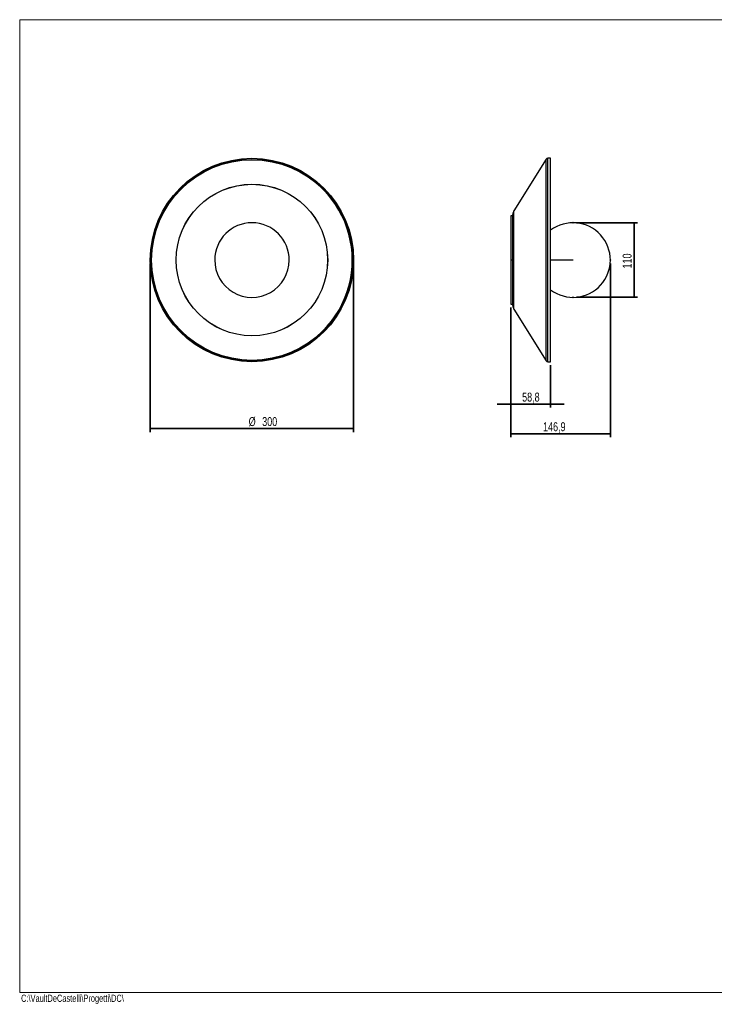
# Model space of a CAD drawing. Header units: millimetres. Extents: x 5 to 415, y 2 to 292.
# Tile 1 of 2: x 5 to 210, y 2 to 292. Entities that reach past the tile are written whole.
import ezdxf

# ---------------------------------------------------------------- set-up
doc = ezdxf.new("R2010")
doc.units = ezdxf.units.MM
doc.header["$PDSIZE"] = -1
doc.layers.add('CONTORNI', color=7, linetype='Continuous', lineweight=35)
doc.layers.add('SLD-0', color=179, linetype='Continuous')
doc.layers.add('TABELLA', color=7, linetype='Continuous')
doc.styles.add('SLDTEXTSTYLE0', font='TXT', dxfattribs={"width": 0.75})
doc.dimstyles.new('SLDDIMSTYLE0', dxfattribs={"dimtxt": 2.645833, "dimasz": 2, "dimexe": 0, "dimexo": 0.0625, "dimgap": 0.661458, "dimtad": 1, "dimdec": 1, "dimlfac": 5, "dimrnd": 1e-09, "dimzin": 12, "dimdsep": 46, "dimtxsty": 'SLDTEXTSTYLE0', "dimsah": 1, "dimcen": 0.09, "dimadec": 0, "dimazin": 3, "dimtfac": 1, "dimtdec": 1, "dimtofl": 0, "dimtmove": 0, "dimatfit": 3, "dimfxl": 0, "dimfrac": 2, "dimtolj": 1, "dimtzin": 12, "dimarcsym": 0})
doc.dimstyles.new('SLDDIMSTYLE1', dxfattribs={"dimtxt": 2.645833, "dimasz": 2, "dimexe": 0, "dimexo": 0.0625, "dimgap": 0.661458, "dimtad": 1, "dimdec": 1, "dimlfac": 5, "dimrnd": 1e-09, "dimzin": 12, "dimdsep": 46, "dimtxsty": 'SLDTEXTSTYLE0', "dimsah": 1, "dimcen": 0.09, "dimadec": 0, "dimazin": 3, "dimtfac": 1, "dimtdec": 1, "dimtmove": 0, "dimatfit": 0, "dimfxl": 0, "dimfrac": 2, "dimtolj": 1, "dimtzin": 12, "dimarcsym": 0})

# ---------------------------------------------------------------- blocks, each defined once
blk = doc.blocks.new('_D')
at = {"layer": 'CONTORNI'}
for p, q in [((43.54, 220.1), (43.54, 170.36)), ((103.54, 220.1), (103.54, 170.36)), ((43.54, 171.36), (103.54, 171.36))]:
    blk.add_line(p, q, dxfattribs=at)
for points in [[(43.54, 171.36), (45.54, 171.11), (45.54, 171.61)], [(103.54, 171.36), (101.54, 171.61), (101.54, 171.11)]]:
    blk.add_solid(points, dxfattribs=at)
at = {"layer": 'CONTORNI', "char_height": 2.646, "attachment_point": 1, "style": 'SLDTEXTSTYLE0'}
for s, insert in [('%%c', (72.58, 174.77)), ('300', (76.57, 174.77))]:
    blk.add_mtext(s, dxfattribs=dict(at, insert=insert))
blk = doc.blocks.new('_D_1')
at = {"layer": 'CONTORNI'}
for p, q in [((179.32, 220.1), (179.32, 168.84)), ((149.94, 207.1), (149.94, 168.84)), ((179.32, 169.84), (149.94, 169.84))]:
    blk.add_line(p, q, dxfattribs=at)
for points in [[(149.94, 169.84), (151.94, 169.59), (151.94, 170.09)], [(179.32, 169.84), (177.32, 170.09), (177.32, 169.59)]]:
    blk.add_solid(points, dxfattribs=at)
at = {"layer": 'CONTORNI', "insert": (159.46, 173.25), "char_height": 2.646, "attachment_point": 1, "style": 'SLDTEXTSTYLE0'}
blk.add_mtext('146,9', dxfattribs=at)
blk = doc.blocks.new('_D_2')
at = {"layer": 'CONTORNI'}
for p, q in [((169.32, 232.1), (187.35, 232.1)), ((186.35, 232.1), (186.35, 210.1)), ((169.32, 210.1), (187.35, 210.1))]:
    blk.add_line(p, q, dxfattribs=at)
for points in [[(186.35, 232.1), (186.1, 230.1), (186.6, 230.1)], [(186.35, 210.1), (186.6, 212.1), (186.1, 212.1)]]:
    blk.add_solid(points, dxfattribs=at)
at = {"layer": 'CONTORNI', "insert": (182.94, 218.61), "char_height": 2.646, "attachment_point": 1, "rotation": 90, "style": 'SLDTEXTSTYLE0'}
blk.add_mtext('110', dxfattribs=at)
blk = doc.blocks.new('_D_3')
at = {"layer": 'CONTORNI'}
for p, q in [((149.94, 207.1), (149.94, 177.58)), ((161.7, 190.1), (161.7, 177.58)), ((149.94, 178.58), (145.94, 178.58)), ((149.94, 178.58), (161.7, 178.58)), ((161.7, 178.58), (165.7, 178.58))]:
    blk.add_line(p, q, dxfattribs=at)
for points in [[(149.94, 178.58), (147.94, 178.83), (147.94, 178.33)], [(161.7, 178.58), (163.7, 178.33), (163.7, 178.83)]]:
    blk.add_solid(points, dxfattribs=at)
at = {"layer": 'CONTORNI', "insert": (153.28, 181.99), "char_height": 2.646, "attachment_point": 1, "style": 'SLDTEXTSTYLE0'}
blk.add_mtext('58,8', dxfattribs=at)

msp = doc.modelspace()

# ---------------------------------------------------------------- linework, layer by layer
at = {"color": 7, "linetype": 'Continuous', "lineweight": 25}
for p, q in [((160.344, 250.82), (150.84, 235.589)), ((160.344, 191.385), (160.344, 250.82)), ((161.697, 251.103), (160.853, 251.103)), ((160.853, 191.103), (160.853, 251.103)), ((161.697, 191.103), (161.697, 251.103)), ((150.84, 206.617), (150.84, 235.589)), ((150.537, 234.103), (149.937, 234.103)), ((149.937, 234.103), (149.937, 221.103)), ((150.537, 207.675), (150.537, 234.53)), ((149.937, 221.103), (149.937, 208.103)), ((150.537, 221.103), (149.937, 221.103)), ((149.937, 208.103), (150.537, 208.103)), ((150.84, 206.617), (160.344, 191.385)), ((73.544, 191.496), (73.544, 191.403)), ((160.853, 191.103), (161.697, 191.103))]:
    msp.add_line(p, q, dxfattribs=at)
at = {"color": 7, "linetype": 'Continuous', "lineweight": 25, "flags": 128}
msp.add_lwpolyline([(161.697, 221.131), (161.747, 221.131), (162.473, 221.133), (163.237, 221.135), (164.034, 221.136), (164.858, 221.137), (165.705, 221.138), (166.568, 221.139), (167.442, 221.14), (168.322, 221.14)], dxfattribs=at)
at = {"color": 7, "linetype": 'Continuous', "lineweight": 25}
for radius in [30, 29.7, 29.6, 22.36, 22.34]:
    msp.add_circle((73.544, 221.103), radius, dxfattribs=at)
for centre, radius, start, end in [((160.853, 250.503), 0.6, 90, 148.03724), ((73.551, 221.096), 29.6, 224.99033, 45.00967), ((152.537, 234.53), 2, 148.03724, 180), ((73.551, 221.096), 11, 359.77022, 179.77022), ((168.322, 221.096), 11, 232.96532, 127.03468), ((73.551, 221.096), 11, 179.77022, 359.77022), ((152.537, 207.675), 2, 180, 211.96276), ((160.853, 191.703), 0.6, 211.96276, 270)]:
    msp.add_arc(centre, radius, start, end, dxfattribs=at)
at = {"layer": 'CONTORNI'}
for p in [(168.322, 232.096), (179.322, 221.096), (168.322, 210.096)]:
    msp.add_point(p, dxfattribs=at)
at = {"layer": 'TABELLA', "color": 5, "linetype": 'Continuous', "lineweight": 18}
for p, q in [((414.98, 292), (5, 292)), ((5, 292), (5, 5)), ((5, 5), (415, 5))]:
    msp.add_line(p, q, dxfattribs=at)

# ---------------------------------------------------------------- texts
at = {"layer": 'SLD-0', "insert": (5.409, 4.381), "char_height": 2.11667, "attachment_point": 1, "style": 'SLDTEXTSTYLE0'}
msp.add_mtext('C:\\\\VaultDeCastelli\\\\Progetti\\\\DC\\\\', dxfattribs=at)

# ---------------------------------------------------------------- dimensions: what is measured, and where the dimension line sits
at = {"layer": 'CONTORNI'}
dim = msp.add_linear_dim(base=(186.348, 210.096), p1=(168.322, 232.096), p2=(168.322, 210.096), angle=90, dimstyle='SLDDIMSTYLE0', dxfattribs=at)
dim.commit()
dim.dimension.update_dxf_attribs({"geometry": '_D_2', "text_midpoint": (186.348, 221.546), "dimtype": 160})
dim = msp.add_linear_dim(base=(103.544, 171.356), p1=(43.544, 221.103), p2=(103.544, 221.103), text='%%c<>', dimstyle='SLDDIMSTYLE0', dxfattribs=at)
dim.commit()
dim.dimension.update_dxf_attribs({"geometry": '_D', "text_midpoint": (77.509, 171.356), "dimtype": 160})
for base, p1, p2, dimstyle, picture, middle in [((149.937, 169.841), (179.322, 221.096), (149.937, 208.103), 'SLDDIMSTYLE0', '_D_1', (163.854, 169.841)), ((161.697, 178.579), (149.937, 208.103), (161.697, 191.103), 'SLDDIMSTYLE1', '_D_3', (156.704, 178.579))]:
    dim = msp.add_linear_dim(base=base, p1=p1, p2=p2, dimstyle=dimstyle, dxfattribs=at)
    dim.commit()
    dim.dimension.update_dxf_attribs({"geometry": picture, "text_midpoint": middle, "dimtype": 160})

doc.saveas('drawing.dxf')
